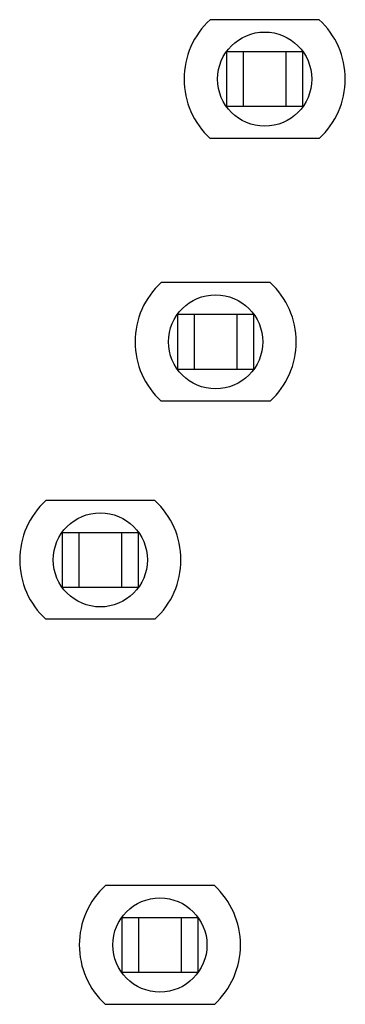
# Model space of a CAD drawing. Header units: millimetres. Extents: x 31 to 69, y 11 to 128.
import ezdxf

# ---------------------------------------------------------------- set-up
doc = ezdxf.new("R2010")
doc.units = ezdxf.units.MM
doc.header["$LTSCALE"] = 9.068454
doc.layers.get('0').update_dxf_attribs({"linetype": 'CONTINUOUS'})

msp = doc.modelspace()

# ---------------------------------------------------------------- linework, layer by layer
at = {"color": 7}
for p, q in [((66.14, 127.62), (53.3, 127.62)), ((55.22, 123.87), (55.22, 117.37)), ((55.22, 123.87), (64.22, 123.87)), ((57.22, 117.37), (57.22, 123.87)), ((62.22, 123.87), (62.22, 117.37)), ((64.22, 117.37), (64.22, 123.87)), ((64.22, 117.37), (55.22, 117.37)), ((66.14, 113.62), (53.3, 113.62)), ((60.37, 96.63), (47.52, 96.63)), ((49.44, 92.88), (49.44, 86.38)), ((49.44, 92.88), (58.44, 92.88)), ((51.44, 86.38), (51.44, 92.88)), ((56.44, 92.88), (56.44, 86.38)), ((58.44, 86.38), (58.44, 92.88)), ((58.44, 86.38), (49.44, 86.38)), ((60.37, 82.63), (47.52, 82.63)), ((46.77, 70.91), (33.92, 70.91)), ((35.85, 67.16), (35.85, 60.66)), ((35.85, 67.16), (44.85, 67.16)), ((37.85, 60.66), (37.85, 67.16)), ((42.85, 67.16), (42.85, 60.66)), ((44.85, 60.66), (44.85, 67.16)), ((44.85, 60.66), (35.85, 60.66)), ((46.77, 56.91), (33.92, 56.91)), ((53.79, 25.49), (40.95, 25.49)), ((42.87, 21.74), (51.87, 21.74)), ((42.87, 21.74), (42.87, 15.24)), ((44.87, 15.24), (44.87, 21.74)), ((49.87, 21.74), (49.87, 15.24)), ((51.87, 15.24), (51.87, 21.74)), ((51.87, 15.24), (42.87, 15.24)), ((53.79, 11.49), (40.95, 11.49))]:
    msp.add_line(p, q, dxfattribs=at)
for centre in [(59.72, 120.62), (53.94, 89.63), (40.35, 63.91), (47.37, 18.49)]:
    msp.add_circle(centre, 5.55, dxfattribs=at)
for centre, start, end in [((59.72, 120.62), 132.5369, 227.4631), ((59.72, 120.62), 312.5369, 47.4631), ((53.94, 89.63), 132.5369, 227.4631), ((53.94, 89.63), 312.5369, 47.4631), ((40.35, 63.91), 132.5369, 227.4631), ((40.35, 63.91), 312.5369, 47.4631), ((47.37, 18.49), 132.5369, 227.4631), ((47.37, 18.49), 312.5369, 47.4631)]:
    msp.add_arc(centre, 9.5, start, end, dxfattribs=at)

doc.saveas('drawing.dxf')
